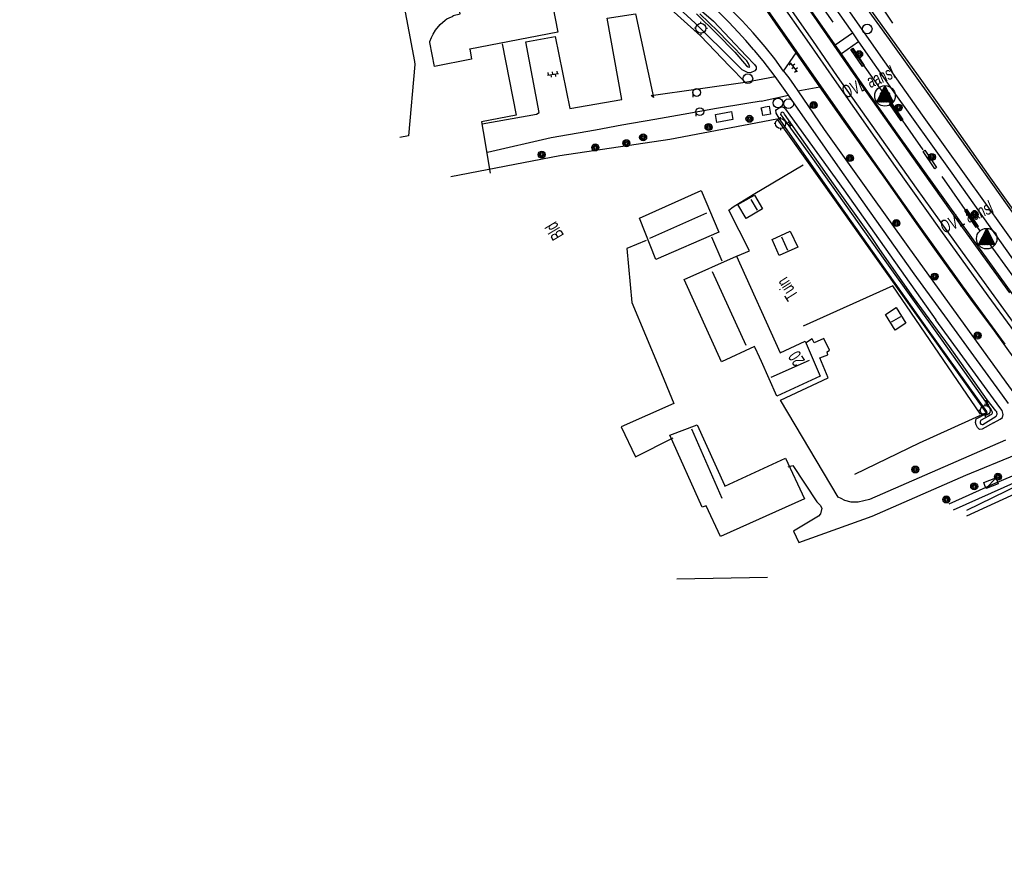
# Model space of a CAD drawing. Header units: metres. Extents: x 814 to 237605, y 2086 to 808797.
# Tile 31 of 57: x 119638 to 119828, y 403411 to 403573. Entities that reach past the tile are written whole.
import ezdxf

# ---------------------------------------------------------------- set-up
doc = ezdxf.new("R2010")
doc.units = ezdxf.units.M
doc.linetypes.add('E-L', pattern=[19.05, 12.7, -6.35])
doc.layers.get('0').update_dxf_attribs({"linetype": 'CONTINUOUS'})
for name, color, linetype in [('4413', 7, 'CONTINUOUS'), ('4502', 1, 'CONTINUOUS'), ('4503', 1, 'CONTINUOUS'), ('4601', 172, 'CONTINUOUS'), ('B-AF-HAAG-GD', 74, 'CONTINUOUS'), ('B-AF-HEKW-GD', 47, 'Hekwerk'), ('B-AF-RAST-GD', 47, 'Raster'), ('B-BB-BORD-GD', 8, 'CONTINUOUS'), ('B-BP-BOOM-GD', 74, 'CONTINUOUS'), ('B-GB-BOUW-GD', 242, 'CONTINUOUS'), ('B-GB-NOKL-GD', 242, 'CONTINUOUS'), ('B-GR-GEMT2006-GS', 6, 'CONTINUOUS'), ('B-GR-OVER-GD', 8, 'CONTINUOUS'), ('B-KL-TELE-GD', 8, 'CONTINUOUS'), ('B-MK-ASSTRP-GD', 121, 'CONTINUOUS'), ('B-MK-STRP-GD', 121, 'CONTINUOUS'), ('B-OB-KAST-GD', 8, 'CONTINUOUS'), ('B-OB-OVER-GD', 8, 'CONTINUOUS'), ('B-TE-OND-GD', 8, 'CONTINUOUS'), ('B-TR-SLOO-GD', 142, 'CONTINUOUS'), ('B-VH-FPAD-GD', 13, 'CONTINUOUS'), ('B-VH-HFDR-GD', 13, 'CONTINUOUS'), ('B-VH-MATE-GD', 13, 'CONTINUOUS'), ('B-VH-OVRG-GD', 13, 'CONTINUOUS'), ('B-WT-KOLK-GD', 213, 'CONTINUOUS'), ('L-AR-BLOCKS-GD', 8, 'CONTINUOUS'), ('L-AR-SYMB-GD', 8, 'CONTINUOUS'), ('OVL HOH afstanden', 1, 'CONTINUOUS'), ('OVL Lichtpunt', 1, 'CONTINUOUS')]:
    doc.layers.add(name, color=color, linetype=linetype)
doc.linetypes.add('DIAMETER_10', pattern='A,12.7,-5.08,["4x10mm2",Standard,S=1,R=0,X=-5,Y=-0.5],-2', length=19.78)
doc.linetypes.add('Hekwerk', pattern='A,4,-1,[1,dgnlstyle.shx,S=0.004,R=0,X=0,Y=0],-1', length=6)
doc.linetypes.add('Raster', pattern='A,4,-1,[1,dgnlstyle.shx,S=0.004,R=0,X=0,Y=0],-1', length=6)

# ---------------------------------------------------------------- blocks, each defined once
blk = doc.blocks.new('2901')
for radius in [0.27, 0.18, 0.09]:
    blk.add_circle((0, 0), radius)
blk = doc.blocks.new('OV6', base_point=(119086.285987, 398817.713883))
at = {"layer": '4413'}
for points in [[(119086.285987, 398817.713883, 0), (119086.598487, 398817.713883, 0)], [(119086.317237, 398817.713883, 0), (119086.317237, 398817.745133, 0)], [(119086.379737, 398817.713883, 0), (119086.379737, 398817.682633, 0)], [(119086.442237, 398817.713883, 0), (119086.442237, 398817.745133, 0)], [(119086.504737, 398817.713883, 0), (119086.504737, 398817.682633, 0)], [(119086.567237, 398817.713883, 0), (119086.567237, 398817.745133, 0)]]:
    blk.add_polyline3d(points, dxfattribs=at)
blk = doc.blocks.new('3501', base_point=(119086.285987, 398817.713883))
blk.add_polyline3d([(119085.785987, 398817.713883, 0), (119085.785987, 398817.963883, 0), (119086.285987, 398817.963883, 0), (119086.785987, 398817.963883, 0), (119086.785987, 398817.713883, 0), (119086.785987, 398817.463883, 0), (119086.285987, 398817.463883, 0), (119085.785987, 398817.463883, 0)], close=True)
blk.add_polyline3d([(119085.785987, 398817.463883, 0), (119086.785987, 398817.963883, 0)])
blk = doc.blocks.new('3101', base_point=(119086.285987, 398817.713883))
for points in [[(119085.901371, 398817.713883, 0), (119085.785987, 398817.713883, 0)], [(119086.285987, 398818.098498, 0), (119086.285987, 398818.213883, 0)], [(119086.670602, 398817.713883, 0), (119086.785987, 398817.713883, 0)], [(119086.285987, 398817.329268, 0), (119086.285987, 398817.213883, 0)]]:
    blk.add_polyline3d(points)
blk.add_circle((119086.285987, 398817.713883), 0.384615)
blk = doc.blocks.new('WATER', base_point=(119086.285987, 398817.713883))
at = {"layer": '4601'}
for points in [[(119085.785987, 398817.863883, 0), (119085.848487, 398817.926383, 0), (119085.973487, 398817.988883, 0), (119086.098487, 398817.988883, 0), (119086.223487, 398817.926383, 0), (119086.285987, 398817.863883, 0), (119086.348487, 398817.801383, 0), (119086.473487, 398817.738883, 0), (119086.598487, 398817.738883, 0), (119086.723487, 398817.801383, 0), (119086.785987, 398817.863883, 0)], [(119085.785987, 398817.563883, 0), (119085.848487, 398817.626383, 0), (119085.973487, 398817.688883, 0), (119086.098487, 398817.688883, 0), (119086.223487, 398817.626383, 0), (119086.285987, 398817.563883, 0), (119086.348487, 398817.501383, 0), (119086.473487, 398817.438883, 0), (119086.598487, 398817.438883, 0), (119086.723487, 398817.501383, 0), (119086.785987, 398817.563883, 0)]]:
    blk.add_polyline3d(points, dxfattribs=at)
blk = doc.blocks.new('3602')
at = {"flags": 128}
blk.add_lwpolyline([(-0.31, 0.001), (-0.31, 0.311), (0, 0.311), (0.31, 0.311), (0.31, 0.001), (0.31, -0.309), (0, -0.309), (-0.31, -0.309)], close=True, dxfattribs=at)
blk = doc.blocks.new('2401')
blk.add_circle((0.001, -0.001), 0.375)
blk = doc.blocks.new('2810')
at = {"flags": 128}
blk.add_lwpolyline([(-0.625, -0.313), (-0.625, 0.313), (0.625, 0.313), (0.625, -0.313)], close=True, dxfattribs=at)
blk = doc.blocks.new('3001')
blk.add_line((-0.3, 0), (-0.3, -0.35))
blk.add_circle((0, 0), 0.3)
blk = doc.blocks.new('OV_MASTD')
at = {"layer": 'OVL Lichtpunt'}
for p, q in [((-0.97, 0.06), (0.53, -1.15)), ((-0.93, 0.14), (0.67, -1.15)), ((-0.89, 0.22), (0.8, -1.15)), ((-0.85, 0.29), (0.93, -1.15)), ((-0.81, 0.37), (1.07, -1.15)), ((-0.77, 0.45), (1.2, -1.15)), ((-0.73, 0.52), (1.33, -1.15)), ((-0.69, 0.6), (1.47, -1.15)), ((-0.65, 0.67), (1.57, -1.12)), ((-0.62, 0.75), (1.48, -0.94)), ((-0.58, 0.83), (1.38, -0.76)), ((-0.54, 0.9), (1.29, -0.57)), ((-0.5, 0.98), (1.2, -0.39)), ((-0.46, 1.06), (1.1, -0.21)), ((-0.42, 1.13), (1.01, -0.02)), ((-0.38, 1.21), (0.92, 0.16)), ((-0.34, 1.29), (0.82, 0.34)), ((-0.3, 1.36), (0.73, 0.53)), ((-0.27, 1.44), (0.64, 0.71)), ((-0.23, 1.51), (0.54, 0.89)), ((-0.19, 1.59), (0.45, 1.08)), ((-0.15, 1.67), (0.36, 1.26)), ((-0.11, 1.74), (0.26, 1.44)), ((-0.07, 1.82), (0.17, 1.63)), ((-0.03, 1.9), (0.08, 1.81)), ((-1.55, -1.08), (-1.47, -1.15)), ((-1.51, -1.01), (-1.33, -1.15)), ((-1.47, -0.93), (-1.2, -1.15)), ((-1.43, -0.85), (-1.07, -1.15)), ((-1.39, -0.78), (-0.93, -1.15)), ((-1.36, -0.7), (-0.8, -1.15)), ((-1.32, -0.62), (-0.67, -1.15)), ((-1.28, -0.55), (-0.53, -1.15)), ((-1.24, -0.47), (-0.4, -1.15)), ((-1.2, -0.39), (-0.27, -1.15)), ((-1.16, -0.32), (-0.13, -1.15)), ((-1.12, -0.24), (0, -1.15)), ((-1.08, -0.17), (0.13, -1.15)), ((-1.04, -0.09), (0.27, -1.15)), ((-1.01, -0.01), (0.4, -1.15))]:
    blk.add_line(p, q, dxfattribs=at)
at = {"layer": 'OVL Lichtpunt', "linetype": 'DIAMETER_10'}
blk.add_lwpolyline([(-1.58, -1.15), (0, 1.96), (1.58, -1.15), (-1.58, -1.15)], dxfattribs=at)
at = {"layer": 'OVL Lichtpunt'}
blk.add_circle((0, 0), 1.98, dxfattribs=at)

msp = doc.modelspace()

# ---------------------------------------------------------------- linework, layer by layer
at = {"layer": 'B-AF-HAAG-GD'}
for points in [[(119806.343624, 403572.351816), (119778.014281, 403615.024644), (119774.446943, 403620.220679), (119761.499697, 403639.078844)], [(119777.787014, 403560.962441), (119774.819407, 403564.058883), (119769.192201, 403569.930385), (119760.927591, 403577.364706), (119747.576921, 403589.338998), (119741.351682, 403595.351145), (119737.288251, 403599.998874), (119734.246568, 403603.931144), (119732.651835, 403606.654765), (119727.930676, 403615.931378), (119726.797667, 403618.157628), (119721.020745, 403629.704353)], [(119823.260096, 403496.843434), (119806.327156, 403521.668149), (119789.035874, 403513.874347)]]:
    msp.add_lwpolyline(points, dxfattribs=at)
at = {"layer": 'B-AF-HEKW-GD'}
for points in [[(119730.851361, 403568.344894), (119733.611429, 403554.590377), (119726.892868, 403553.294349), (119727.208027, 403551.456663), (119728.596443, 403543.382841)], [(119783.906276, 403553.876661), (119795.038696, 403538.272395), (119806.584998, 403522.011764), (119824.352245, 403497.140214)], [(119824.352245, 403497.140214), (119811.406608, 403491.248012), (119798.930344, 403485.252218)], [(119782.113218, 403465.336892), (119764.602491, 403465.041476)]]:
    msp.add_lwpolyline(points, dxfattribs=at)
at = {"layer": 'B-AF-RAST-GD'}
for points in [[(119720.970016, 403542.749438), (119742.038697, 403546.802482), (119763.263324, 403549.964945), (119783.906276, 403553.876661)], [(119774.644011, 403536.241832), (119775.477731, 403536.896739), (119779.358739, 403539.299923), (119788.990477, 403544.983971)], [(119775.585765, 403527.143183), (119778.676638, 403528.380725), (119774.644011, 403536.241832)]]:
    msp.add_lwpolyline(points, dxfattribs=at)
at = {"layer": 'B-GB-BOUW-GD'}
for points in [[(119720.329651, 403587.82332), (119736.395711, 403590.901527), (119738.851422, 403577.69053), (119740.191782, 403577.983338), (119741.639802, 403570.629987), (119724.638695, 403567.368496), (119724.607402, 403567.376319), (119724.964285, 403565.434697), (119717.841902, 403563.978109), (119716.919893, 403568.601194), (119716.932186, 403568.787831), (119717.218289, 403569.60069), (119717.559525, 403570.236597), (119718.032637, 403571.021143), (119718.920746, 403572.077635), (119719.866225, 403572.940785), (119720.207462, 403573.16989), (119720.619479, 403573.409426), (119721.399555, 403573.717508), (119721.424887, 403573.713038), (119721.422651, 403573.863539), (119722.793558, 403574.181679), (119722.07495, 403578.009042)], [(119757.381016, 403534.677956), (119769.331747, 403540.021139), (119772.710586, 403531.994256), (119760.585883, 403526.720736)], [(119777.987087, 403534.641448), (119776.375526, 403537.355322), (119779.603863, 403539.140108), (119781.191209, 403536.49478)], [(119783.010268, 403530.617389), (119786.512786, 403532.19505), (119787.954474, 403529.083315), (119784.404644, 403527.482557)], [(119773.258203, 403506.968501), (119766.022572, 403522.863942), (119776.158714, 403527.394641), (119784.588301, 403508.702251), (119784.594262, 403508.698899), (119789.41218, 403510.939288), (119792.279908, 403504.185709), (119783.952767, 403500.375855), (119780.978495, 403507.038164), (119780.59777, 403507.844317), (119779.739836, 403509.682003), (119779.639626, 403509.918186)], [(119808.86043, 403514.426532), (119806.793267, 403513.074252), (119804.944405, 403516.131225), (119806.975433, 403517.492074)], [(119763.268092, 403492.83028), (119768.514419, 403494.825545), (119773.828173, 403483.129624), (119773.85574, 403483.000356), (119785.597855, 403488.370362), (119789.280304, 403480.537939), (119773.073056, 403473.250526), (119770.29548, 403479.200932), (119769.52062, 403478.898439)]]:
    msp.add_lwpolyline(points, close=True, dxfattribs=at)
at = {"layer": 'B-GB-NOKL-GD'}
for points in [[(119780.198419, 403536.24295), (119778.945232, 403538.325387)], [(119759.391555, 403530.826378), (119770.442256, 403535.722154)], [(119786.032596, 403528.485406), (119784.921715, 403531.040582)], [(119778.004596, 403510.110039), (119771.481612, 403524.363372)], [(119806.081364, 403514.678362), (119807.889992, 403515.746775)], [(119782.83369, 403503.994975), (119790.260428, 403507.318306)], [(119767.44079, 403494.058508), (119773.277202, 403480.672422)]]:
    msp.add_lwpolyline(points, dxfattribs=at)
at = {"layer": 'B-GR-GEMT2006-GS', "color": 1, "linetype": 'E-L', "lineweight": 30}
msp.add_lwpolyline([(119768.95813, 403609.920586), (119787.457015, 403582.939207), (119804.825815, 403558.313974), (119824.200219, 403530.763573), (119842.539338, 403505.614113), (119860.968097, 403480.191997), (119878.409484, 403456.473665), (119892.202799, 403440.994416), (119901.360637, 403433.763237), (119903.395735, 403432.972326), (119904.3002, 403430.260637), (119905.769981, 403425.515183)], dxfattribs=at)
at = {"layer": 'B-GR-GEMT2006-GS', "color": 1, "linetype": 'Continuous', "lineweight": 25}
for points in [[(119800.823416, 403564.196709), (119800.482593, 403563.988455), (119798.247047, 403567.292076), (119798.578735, 403567.54755)], [(119808.283965, 403553.692968), (119807.943142, 403553.484714), (119805.707596, 403556.788335), (119806.039284, 403557.043809)], [(119814.772387, 403544.462181), (119814.431564, 403544.253927), (119812.196018, 403547.557548), (119812.527706, 403547.813022)], [(119822.798877, 403533.118799), (119822.458054, 403532.910544), (119820.222508, 403536.214166), (119820.554196, 403536.469639)]]:
    msp.add_lwpolyline(points, close=True, dxfattribs=at)
at = {"layer": 'B-MK-ASSTRP-GD'}
for points in [[(119768.244241, 403600.05587), (119777.442249, 403586.67638), (119782.128192, 403579.928919), (119783.91636, 403577.35407), (119790.175284, 403568.435706)], [(119790.889897, 403568.992931), (119782.889871, 403580.460292), (119780.612988, 403583.724011), (119769.020233, 403600.531596)], [(119790.175284, 403568.435706), (119794.991702, 403561.494548)], [(119795.676978, 403562.085093), (119790.889897, 403568.992931)], [(119794.991702, 403561.494548), (119806.806963, 403544.695827), (119815.541429, 403532.418294), (119824.711489, 403519.743789), (119838.008404, 403501.566982)], [(119838.754933, 403502.113525), (119829.103345, 403515.259374), (119819.760161, 403528.150646), (119810.899349, 403540.529638), (119795.676978, 403562.085093)]]:
    msp.add_lwpolyline(points, dxfattribs=at)
at = {"layer": 'B-MK-STRP-GD'}
for points in [[(119828.932496, 403520.320498), (119819.843356, 403532.84265), (119811.962097, 403543.986948), (119805.914317, 403552.508409), (119798.761705, 403562.648605), (119791.132946, 403573.64705), (119785.237728, 403582.098238), (119784.656252, 403582.931823), (119777.46803, 403593.3068), (119770.623785, 403603.217016), (119764.016735, 403612.894032), (119758.774662, 403620.594613), (119753.886294, 403627.764795), (119748.816899, 403635.348456), (119740.625676, 403647.589087), (119731.618017, 403661.226924), (119729.09494, 403665.034461)], [(119828.033458, 403510.359256), (119819.789315, 403521.672354), (119811.011064, 403533.897501), (119796.129598, 403554.889783), (119783.590339, 403572.871913), (119779.81639, 403578.316126), (119773.244382, 403587.796757), (119761.658599, 403604.609481), (119752.567118, 403617.956585), (119741.672145, 403634.156823), (119732.974287, 403647.218963), (119723.597423, 403661.382946)]]:
    msp.add_lwpolyline(points, dxfattribs=at)
at = {"layer": 'B-TR-SLOO-GD'}
for points in [[(119830.198232, 403534.788125), (119814.448267, 403556.995165), (119805.719288, 403569.21402), (119798.573365, 403579.125879), (119789.651868, 403591.752852), (119780.054031, 403605.571836), (119771.97688, 403618.078214), (119771.845527, 403618.386888), (119771.928905, 403618.75409), (119772.034509, 403618.832416), (119772.197756, 403618.909423), (119772.417987, 403618.95629), (119780.731159, 403605.956826), (119791.814974, 403589.764667), (119800.549903, 403577.049687), (119811.198908, 403562.215954), (119816.618823, 403554.594405), (119825.193353, 403542.43099), (119834.925236, 403528.781135)], [(119764.734367, 403578.804764), (119771.702895, 403572.72211), (119778.014117, 403566.058908), (119779.598275, 403564.386401), (119779.962981, 403563.935641), (119779.923865, 403563.476685), (119779.661977, 403563.181642), (119778.849492, 403562.739077), (119778.270581, 403562.831837), (119777.256557, 403563.31538), (119775.858441, 403564.709363), (119768.183985, 403572.36113), (119763.592565, 403576.513338)], [(119768.433831, 403574.159389), (119772.331293, 403570.300995), (119775.83032, 403566.780707), (119778.077025, 403564.097528), (119778.367242, 403563.920373), (119778.595819, 403563.862734), (119778.687401, 403563.913011), (119778.681504, 403564.056281), (119778.595676, 403564.238227), (119778.441662, 403564.564722), (119778.111515, 403565.053062), (119774.599284, 403568.713264), (119772.526153, 403570.819638), (119769.03623, 403574.140675)], [(119824.451764, 403497.000903), (119824.516913, 403497.050743), (119824.534552, 403497.156201), (119824.495997, 403497.409822), (119813.058832, 403513.335022), (119795.095483, 403538.683015), (119784.550676, 403553.684387), (119784.358638, 403553.998171), (119783.969531, 403554.633963), (119783.803755, 403554.963651), (119783.7706, 403555.122349), (119783.756816, 403555.513877), (119783.880869, 403555.681887), (119784.185225, 403555.852506), (119784.442642, 403556.015673), (119784.680688, 403556.13749), (119784.964183, 403556.220564), (119785.258108, 403556.080493), (119785.617226, 403555.726218), (119786.460215, 403554.563327), (119796.898523, 403540.163818), (119814.613396, 403515.060204)], [(119802.118238, 403531.176571), (119794.849405, 403541.343679), (119785.441724, 403554.809349), (119785.260229, 403555.069099), (119785.003074, 403555.149959), (119784.855127, 403555.088593), (119784.68495, 403554.949352), (119784.622106, 403554.745256), (119784.675021, 403554.633081), (119790.479838, 403546.64816), (119804.785791, 403526.556676), (119815.791864, 403511.168825), (119825.352281, 403497.732762), (119825.53638, 403497.288921), (119825.534174, 403497.043598), (119825.392861, 403496.825314), (119825.262486, 403496.730625), (119825.11098, 403496.650732), (119824.810611, 403496.49857)], [(119825.275028, 403495.848453), (119826.274208, 403496.475869), (119826.506681, 403496.884652), (119826.388416, 403497.313217), (119826.254464, 403497.504505), (119824.575384, 403499.635418), (119817.254555, 403509.90306), (119810.335015, 403519.37537), (119803.796009, 403528.648127), (119802.118238, 403531.176571)], [(119825.764249, 403495.163615), (119827.093868, 403495.893784), (119827.524775, 403496.252022), (119827.610193, 403496.774402), (119827.419454, 403497.604239), (119827.012354, 403498.159158), (119814.613396, 403515.060204)], [(119825.764249, 403495.163615), (119823.591955, 403493.970684), (119823.095464, 403493.937348), (119822.684763, 403494.297006), (119822.395802, 403494.809505), (119822.271786, 403495.285316), (119822.449568, 403495.951701), (119824.451764, 403497.000903)], [(119824.810611, 403496.49857), (119823.271607, 403495.639861), (119823.182688, 403495.328363), (119823.210968, 403495.107697), (119823.351872, 403494.914888), (119823.599474, 403494.860352), (119823.739751, 403494.884406), (119825.275028, 403495.848453)], [(119817.244569, 403479.558933), (119825.653294, 403483.341593), (119829.43547, 403484.9943)], [(119818.049447, 403478.377169), (119830.269491, 403483.878574)], [(119830.73716, 403483.252943), (119820.537489, 403478.296597)], [(119831.504383, 403482.226576), (119820.531765, 403477.200824)]]:
    msp.add_lwpolyline(points, dxfattribs=at)
at = {"layer": 'B-VH-FPAD-GD'}
for points in [[(119732.765517, 403667.472502), (119737.594252, 403660.158985), (119744.509378, 403649.607764), (119757.820001, 403629.774481), (119758.313744, 403629.045415), (119765.11281, 403619.005842), (119777.692597, 403600.825997), (119788.746782, 403584.546275), (119790.425651, 403582.073772), (119798.512165, 403570.506419)], [(119831.037175, 403528.072249), (119824.245357, 403537.616862), (119812.04338, 403554.623949), (119804.798697, 403564.872066), (119798.172813, 403574.323501), (119791.846717, 403583.427463), (119790.319715, 403585.643608), (119785.554413, 403592.559515), (119778.928375, 403602.176109), (119770.789013, 403614.052996), (119766.177488, 403620.800124), (119763.139344, 403625.356207), (119760.129599, 403629.828822), (119755.699746, 403636.411781), (119748.234838, 403647.50007), (119741.099327, 403658.257437), (119734.33952, 403668.517973)], [(119786.175488, 403558.42996), (119783.576741, 403562.068404), (119781.265202, 403565.1139), (119779.621529, 403567.065218), (119779.43709, 403567.284178), (119777.950579, 403569.013728), (119776.466128, 403570.648502), (119774.659386, 403572.538455), (119773.390431, 403573.833155), (119773.006417, 403574.22496), (119770.50616, 403576.564777), (119768.122864, 403578.71711), (119765.434502, 403581.09898), (119762.437297, 403583.730982), (119757.071856, 403588.372247), (119754.543976, 403590.611781), (119751.771359, 403593.070832), (119749.689788, 403595.086928), (119747.930958, 403596.981913), (119746.160917, 403598.981628), (119744.079006, 403601.354535), (119742.129951, 403603.677347)], [(119785.232375, 403563.117567), (119783.535153, 403565.467765), (119781.66875, 403567.805825), (119779.352896, 403570.462889), (119777.204096, 403572.81564), (119775.034042, 403574.979795), (119772.674575, 403577.286006), (119770.403914, 403579.448232), (119768.610903, 403581.047516), (119767.226655, 403582.193042), (119766.37057, 403582.920646), (119764.466503, 403584.538953), (119760.01746, 403588.436806), (119756.518452, 403591.446578), (119755.563712, 403592.31539), (119754.050348, 403593.69255), (119753.805007, 403593.91581)], [(119795.202805, 403568.186523), (119798.512165, 403570.506419)], [(119799.722507, 403568.775086), (119796.42398, 403566.427086)], [(119799.722507, 403568.775086), (119806.195323, 403559.516048), (119817.69684, 403543.399373), (119829.095478, 403527.315161), (119844.180448, 403506.629791), (119846.522519, 403503.440375), (119847.206802, 403502.508523)], [(119785.232375, 403563.117567), (119786.223443, 403561.817426), (119787.273698, 403560.331375), (119788.002726, 403559.299644), (119793.067642, 403551.838504), (119801.772084, 403539.680278), (119809.261155, 403529.244507), (119818.019079, 403516.986355), (119833.579463, 403495.599134), (119834.341983, 403494.558562), (119836.567981, 403491.520854), (119856.530281, 403464.279302), (119871.528024, 403444.027826), (119878.871583, 403434.251417), (119886.65276, 403423.734117), (119894.74168, 403412.914103), (119896.080791, 403411.122862), (119899.315789, 403413.56766)], [(119828.690237, 403498.906099), (119827.510965, 403500.531023), (119821.476136, 403508.832339), (119816.917488, 403515.128377), (119810.478449, 403523.976529), (119801.814714, 403536.136742), (119795.715806, 403544.818511), (119790.976665, 403551.636886), (119788.517213, 403555.116707), (119786.175488, 403558.42996)]]:
    msp.add_lwpolyline(points, dxfattribs=at)
at = {"layer": 'B-VH-HFDR-GD'}
for points in [[(119831.406391, 403517.367983), (119821.562901, 403530.980423), (119807.259407, 403551.002431), (119799.984125, 403561.297721), (119796.42398, 403566.427086), (119795.202805, 403568.186523), (119793.584118, 403570.518684), (119786.748412, 403580.269316), (119785.407029, 403582.216348), (119782.440226, 403586.522693), (119773.769076, 403599.108959), (119766.20403, 403610.149618), (119753.588418, 403628.660791), (119749.795252, 403634.332514), (119740.553131, 403648.151773), (119735.742513, 403655.479057), (119732.488774, 403660.382579), (119729.32048, 403665.184268)], [(119832.016347, 403504.546047), (119825.937975, 403512.945326), (119821.425492, 403519.094448), (119814.77281, 403528.281264), (119810.987376, 403533.59859), (119804.954504, 403542.149827), (119797.270632, 403552.94986), (119792.260294, 403560.057958), (119790.188001, 403562.99789), (119787.693321, 403566.599319), (119783.689115, 403572.379964), (119779.658922, 403578.206271), (119777.913347, 403580.729786), (119773.067418, 403587.710576), (119766.505049, 403597.16398), (119765.131726, 403599.187557), (119757.317853, 403610.701215), (119750.056844, 403621.43134), (119743.539276, 403631.081322), (119737.141067, 403640.718898), (119727.975264, 403654.386111), (119724.567838, 403659.551373), (119723.432047, 403661.273101)]]:
    msp.add_lwpolyline(points, dxfattribs=at)
at = {"layer": 'B-VH-MATE-GD'}
msp.add_lwpolyline([(119798.512165, 403570.506419), (119799.722507, 403568.775086)], dxfattribs=at)
at = {"layer": 'B-VH-OVRG-GD'}
for points in [[(119637.701967, 403658.484999), (119673.924827, 403665.536228), (119690.586188, 403668.516833), (119691.454554, 403668.597672), (119692.1184, 403668.483305), (119692.607903, 403668.219927), (119693.120876, 403667.765069), (119694.001162, 403666.746202), (119694.437393, 403665.821585), (119694.813648, 403664.925653), (119695.244291, 403663.146827), (119700.747663, 403634.817112), (119708.277965, 403595.01313), (119700.865382, 403593.898896), (119701.473349, 403590.717125), (119708.847561, 403591.894317), (119713.973561, 403564.973134), (119714.040989, 403564.389753), (119712.763959, 403550.636354), (119711.124459, 403550.289902)], [(119727.001177, 403552.936068), (119737.522862, 403554.81432), (119738.052906, 403555.07853), (119735.484728, 403568.722869), (119741.118946, 403569.80165), (119743.934243, 403555.853239), (119754.019652, 403557.642167), (119751.134459, 403573.312453), (119756.621592, 403574.146557), (119760.099363, 403557.98401), (119759.659497, 403558.410833), (119777.787014, 403560.962441)], [(119785.232375, 403563.117567), (119787.693321, 403566.599319)], [(119777.787014, 403560.962441), (119783.576741, 403562.068404)], [(119788.002726, 403559.299644), (119792.260294, 403560.057958)], [(119780.935643, 403557.316497), (119778.131491, 403556.859823), (119772.258044, 403555.852962), (119765.860177, 403554.729741), (119760.365533, 403553.765006), (119754.019464, 403552.671217), (119748.879212, 403551.702371), (119740.32665, 403550.196854), (119728.051805, 403547.410917)], [(119780.935643, 403557.316497), (119786.175488, 403558.42996)], [(119758.669221, 403530.396852), (119754.937226, 403528.843778), (119755.927035, 403518.40328), (119761.223653, 403505.783114), (119764.04109, 403498.920384), (119753.861734, 403494.394901), (119756.618449, 403488.627034), (119763.887608, 403492.271113)], [(119771.301308, 403531.127009), (119773.321533, 403526.463318)], [(119828.114875, 403491.873082), (119801.801378, 403480.394143), (119799.633259, 403479.862916), (119798.263842, 403479.905012), (119797.066534, 403480.230603), (119796.324083, 403480.559546), (119795.793974, 403480.846393), (119784.643063, 403499.552938), (119793.824786, 403503.86906), (119792.259792, 403507.742617), (119793.788278, 403508.323017), (119793.649697, 403508.900437), (119794.091889, 403509.204048), (119793.000379, 403511.461574), (119791.109794, 403510.628226), (119790.726462, 403511.383343), (119789.658049, 403510.674793)], [(119786.130199, 403486.718941), (119787.007877, 403486.976731), (119791.649589, 403479.921031), (119792.293692, 403479.323122), (119792.621145, 403478.731546), (119792.390922, 403477.60092), (119791.95022, 403477.203804), (119787.117401, 403474.296588), (119788.196245, 403472.11841), (119802.368367, 403477.190021), (119820.422241, 403485.108125), (119830.13118, 403489.050551)]]:
    msp.add_lwpolyline(points, dxfattribs=at)

# ---------------------------------------------------------------- block references
at = {"layer": 'B-BB-BORD-GD', "xscale": 2.5, "yscale": 2.5, "zscale": 2.5}
for p in [(119801.377908, 403571.234868), (119778.33, 403561.632), (119804.817056, 403558.322693), (119784.171128, 403556.948029), (119786.18612, 403556.791819)]:
    msp.add_blockref('2401', p, dxfattribs=at)
at = {"layer": 'B-BP-BOOM-GD', "xscale": 2.5, "yscale": 2.5, "zscale": 2.5}
for p in [(119799.830886, 403566.368832), (119791.040132, 403556.539822), (119807.449065, 403556.060395), (119778.649816, 403553.890023), (119770.739907, 403552.300069), (119754.87017, 403549.180138), (119758.110055, 403550.320077), (119738.52993, 403546.969923), (119748.86016, 403548.359829), (119798.05001, 403546.31986), (119813.889945, 403546.519908), (119822.148175, 403535.411433), (119807.010079, 403533.770102), (119814.409995, 403523.429814), (119822.701001, 403512.05315), (119810.679862, 403486.186224), (119826.638261, 403484.783652), (119822.043488, 403482.917282), (119816.663796, 403480.402711)]:
    msp.add_blockref('2901', p, dxfattribs=at)
at = {"layer": 'B-GR-OVER-GD', "xscale": 2.5, "yscale": 2.5, "zscale": 2.5}
for p in [(119769.264, 403571.363), (119784.649, 403552.975), (119824.19, 403497.597)]:
    msp.add_blockref('3101', p, dxfattribs=at)
at = {"layer": 'B-KL-TELE-GD', "xscale": 2.5, "yscale": 2.5, "zscale": 2.5, "rotation": 200.615186}
msp.add_blockref('3501', (119825.299019, 403483.53866), dxfattribs=at)
at = {"layer": 'B-OB-KAST-GD', "xscale": 2.5, "yscale": 2.5, "zscale": 2.5, "rotation": 10.009857}
msp.add_blockref('2810', (119773.742119, 403554.251003), dxfattribs=at)
at = {"layer": 'B-OB-OVER-GD', "xscale": 2.5, "yscale": 2.5, "zscale": 2.5}
for p in [(119768.445, 403558.972), (119769.068, 403555.278)]:
    msp.add_blockref('3001', p, dxfattribs=at)
at = {"layer": 'B-WT-KOLK-GD', "xscale": 2.5, "yscale": 2.5, "zscale": 2.5, "rotation": 10.942272}
msp.add_blockref('3602', (119781.828979, 403555.421117), dxfattribs=at)
at = {"layer": 'L-AR-BLOCKS-GD', "yscale": 0.8}
for p, rotation in [((119786.440143, 403552.963916), 307.232376), ((119824.482063, 403499.029163), 309.1050710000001)]:
    msp.add_blockref('WATER', p, dxfattribs=dict(at, rotation=rotation))
at = {"layer": 'L-AR-SYMB-GD', "yscale": 16}
for p, xscale, zscale, rotation in [((119787.900084, 403562.971163), 7, 7, 126.896158), ((119739.609146, 403562.318865), 6.999999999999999, 6.999999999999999, 8.899533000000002)]:
    msp.add_blockref('OV6', p, dxfattribs=dict(at, xscale=xscale, zscale=zscale, rotation=rotation))
at = {"layer": 'OVL HOH afstanden', "linetype": 'DIAMETER_10'}
for p in [(119804.819464, 403558.315468), (119824.46785, 403530.757636)]:
    msp.add_blockref('OV_MASTD', p, dxfattribs=at)

# ---------------------------------------------------------------- texts
at = {"layer": '4502', "width": 0.68}
msp.add_text('20', height=2.5, rotation=123.478482, dxfattribs=at).set_placement((119789.469549, 403507.249016))
at = {"layer": '4503', "width": 0.68}
for p in [(119797.183111, 403557.772936), (119816.174623, 403531.71732)]:
    msp.add_text('OVL aansl', height=2.5, rotation=22.981228, dxfattribs=at).set_placement(p)
at = {"layer": 'B-TE-OND-GD', "width": 0.68}
for s, rotation, p in [('Bld', 121.038766, (119742.903793, 403531.435835)), ('Tuin', 122.349356, (119788.168678, 403519.81591))]:
    msp.add_text(s, height=2.5, rotation=rotation, dxfattribs=at).set_placement(p)

doc.saveas('drawing.dxf')
